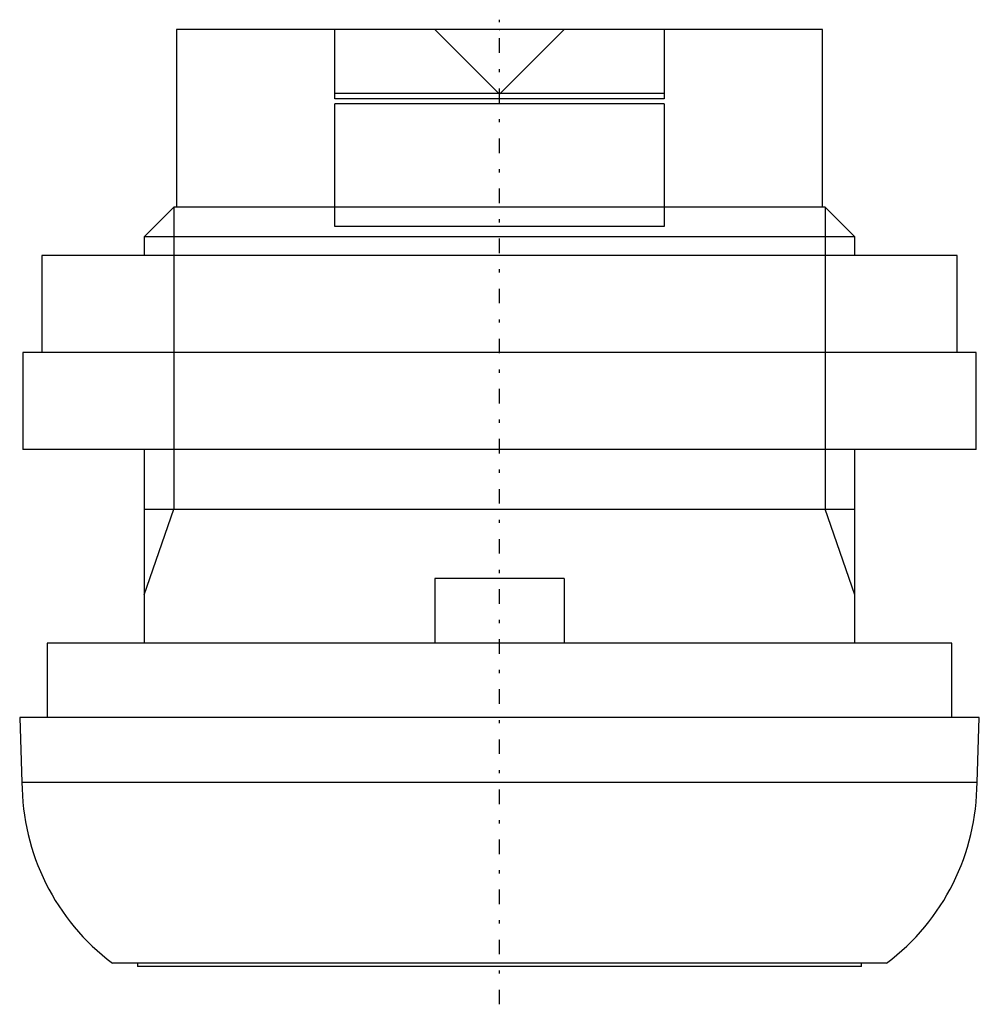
# Model space of a CAD drawing. Extents: x -14.8 to 14.8, y -30.2 to 0.3.
import ezdxf

# ---------------------------------------------------------------- set-up
doc = ezdxf.new("R2010")
doc.units = 0
doc.linetypes.add('CENTER', pattern=[1.5, 0.45, -0.5, 0.05, -0.5])
doc.linetypes.add('DASHED', pattern=[2, 1, -1])
for name, color, linetype in [('AM_0', 7, 'CONTINUOUS'), ('AM_10', 7, 'CONTINUOUS'), ('AM_3', 7, 'DASHED'), ('AM_7', 7, 'CENTER'), ('CONNECTIONPOINTS', 1, 'CONTINUOUS')]:
    doc.layers.add(name, color=color, linetype=linetype)

msp = doc.modelspace()

# ---------------------------------------------------------------- linework, layer by layer
at = {"layer": 'AM_0', "color": 7, "linetype": 'CONTINUOUS'}
for p, q in [((-10, 0), (-10, -5.5)), ((10, 0), (-10, 0)), ((-5.1, -2.15), (-5.1, 0)), ((5.1, 0), (5.1, -2.15)), ((10, -5.5), (10, 0)), ((0, -2), (-2, 0)), ((2, 0), (0, -2)), ((-0.012, -1.988), (-5.1, -1.988)), ((5.1, -1.988), (0.012, -1.988)), ((5.1, -2.15), (-5.1, -2.15)), ((5.1, -2.3), (-5.1, -2.3)), ((-5.1, -6.1), (-5.1, -2.3)), ((5.1, -2.3), (5.1, -6.1)), ((-10.08, -5.5), (-11, -6.42)), ((10.08, -5.5), (-10.08, -5.5)), ((11, -6.42), (10.08, -5.5)), ((5.1, -6.1), (-5.1, -6.1)), ((-11, -6.42), (-11, -7)), ((11, -6.42), (-11, -6.42)), ((11, -7), (11, -6.42)), ((-14.162, -7), (-14.162, -10)), ((14.162, -7), (-14.162, -7)), ((14.162, -10), (14.162, -7)), ((-14.75, -10), (-14.75, -13)), ((14.75, -10), (-14.75, -10)), ((14.75, -13), (14.75, -10)), ((14.75, -13), (-14.75, -13)), ((-11, -13), (-11, -19)), ((11, -19), (11, -13)), ((2, -17), (-2, -17)), ((-2, -17), (-2, -19)), ((2, -17), (2, -19)), ((-14, -19), (-14, -21.3)), ((14, -19), (-14, -19)), ((14, -21.3), (14, -19)), ((-14.85, -21.3), (-14.78, -23.305)), ((14.85, -21.3), (-14.85, -21.3)), ((14.78, -23.305), (14.85, -21.3)), ((14.78, -23.305), (-14.78, -23.305)), ((11.98, -28.9), (-11.98, -28.9)), ((-11.2, -28.9), (-11.2, -29)), ((11.2, -29), (11.2, -28.9)), ((11.2, -29), (-11.2, -29))]:
    msp.add_line(p, q, dxfattribs=at)
for centre, start, end in [((-7.78, -23.3), 180.0375, 233.1301), ((7.78, -23.3), 306.8699, 359.9625)]:
    msp.add_arc(centre, 7, start, end, dxfattribs=at)
at = {"layer": 'AM_10', "color": 7, "linetype": 'CONTINUOUS'}
for p, q in [((-10.08, -5.5), (-10.08, -14.844)), ((10.08, -5.5), (10.08, -14.844)), ((-11, -17.5), (-10.08, -14.844)), ((-11, -14.844), (11, -14.844)), ((11, -17.5), (10.08, -14.844))]:
    msp.add_line(p, q, dxfattribs=at)
at = {"layer": 'AM_3', "color": 6, "linetype": 'DASHED'}
msp.add_line((-0.012, -1.988), (0.012, -1.988), dxfattribs=at)
at = {"layer": 'AM_7', "color": 4, "linetype": 'CENTER'}
msp.add_line((0, -30.175), (0, 0.302), dxfattribs=at)
at = {"layer": 'CONNECTIONPOINTS', "color": 1, "linetype": 'CONTINUOUS'}
msp.add_point((0, 0), dxfattribs=at)

doc.saveas('drawing.dxf')
